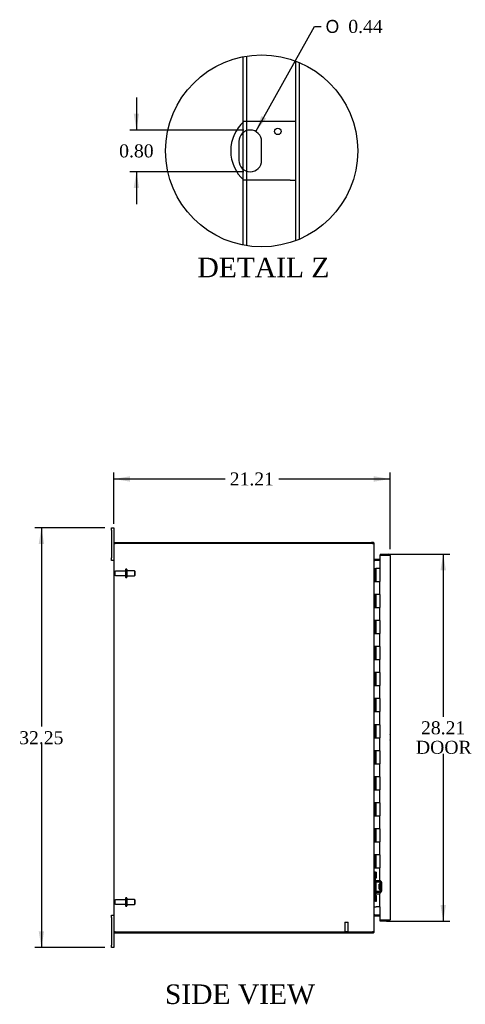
# Model space of a CAD drawing. Header units: inches. Extents: x 6 to 238, y 0 to 158.
# Tile 2 of 7: x 16 to 51, y 62 to 138. Entities that reach past the tile are written whole.
import ezdxf
from ezdxf.enums import TextEntityAlignment as Align

# ---------------------------------------------------------------- set-up
doc = ezdxf.new("R2010")
doc.units = ezdxf.units.IN
doc.header["$MEASUREMENT"] = 0
doc.layers.get('0').update_dxf_attribs({"linetype": 'CONTINUOUS'})
for name, color, linetype in [('COM40153-1', 7, 'CONTINUOUS'), ('COM42780', 7, 'CONTINUOUS'), ('COM48483', 7, 'CONTINUOUS'), ('COM48513', 7, 'CONTINUOUS'), ('COM71780-17', 7, 'CONTINUOUS'), ('DEFAULT', 7, 'CONTINUOUS'), ('FET07710', 7, 'CONTINUOUS'), ('HNG10620-26B', 7, 'CONTINUOUS'), ('HNG10620-26C', 7, 'CONTINUOUS'), ('STD21878', 7, 'CONTINUOUS'), ('STD26094', 7, 'CONTINUOUS')]:
    doc.layers.add(name, color=color, linetype=linetype)
doc.styles.add('SEACAD_SOLID_EDGE_ANSI1_SY', font='txt')
doc.styles.add('SEACAD_TIMES_NEW_ROMAN', font='times.ttf')

# ---------------------------------------------------------------- blocks, each defined once
blk = doc.blocks.new('GDIMGGROUP5')
at = {"layer": 'DEFAULT', "linetype": 'Continuous'}
for points in [[(24.906, 102.722), (23.656, 102.514), (24.906, 102.305)], [(43.616, 102.722), (43.616, 102.305), (44.866, 102.514)]]:
    blk.add_hatch(color=136, dxfattribs=at).paths.add_polyline_path(points)
at = {"layer": 'DEFAULT', "color": 136, "linetype": 'Continuous'}
for p, q in [((23.656, 99.076), (23.656, 103.014)), ((44.866, 97.133), (44.866, 103.014)), ((23.656, 102.514), (32.205, 102.514)), ((36.317, 102.514), (44.866, 102.514))]:
    blk.add_line(p, q, dxfattribs=at)
at = {"layer": 'DEFAULT', "color": 136, "linetype": 'Continuous', "style": 'SEACAD_TIMES_NEW_ROMAN'}
blk.add_text('21.21', height=1, dxfattribs=at).set_placement((32.555, 103.014), align=Align.TOP_LEFT)
blk = doc.blocks.new('GDIMGGROUP6')
at = {"layer": 'DEFAULT', "linetype": 'Continuous'}
for points in [[(17.89, 97.513), (18.307, 97.513), (18.099, 98.763)], [(17.89, 67.763), (18.099, 66.513), (18.307, 67.763)]]:
    blk.add_hatch(color=136, dxfattribs=at).paths.add_polyline_path(points)
at = {"layer": 'DEFAULT', "color": 136, "linetype": 'Continuous'}
for p, q in [((22.969, 98.763), (17.599, 98.763)), ((18.099, 98.763), (18.099, 83.488)), ((18.099, 82.138), (18.099, 66.513)), ((22.969, 66.513), (17.599, 66.513))]:
    blk.add_line(p, q, dxfattribs=at)
at = {"layer": 'DEFAULT', "color": 136, "linetype": 'Continuous', "style": 'SEACAD_TIMES_NEW_ROMAN'}
blk.add_text('32.25', height=1, dxfattribs=at).set_placement((16.392, 83.138), align=Align.TOP_LEFT)
blk = doc.blocks.new('GDIMGGROUP21')
at = {"layer": 'DEFAULT', "linetype": 'Continuous'}
for points in [[(49.158, 95.491), (48.95, 96.741), (48.741, 95.491)], [(49.158, 69.786), (48.741, 69.786), (48.95, 68.536)]]:
    blk.add_hatch(color=136, dxfattribs=at).paths.add_polyline_path(points)
at = {"layer": 'DEFAULT', "color": 136, "linetype": 'Continuous'}
for p, q in [((44.599, 96.741), (49.45, 96.741)), ((48.95, 96.741), (48.95, 84.249)), ((48.95, 81.399), (48.95, 68.536)), ((44.599, 68.536), (49.45, 68.536))]:
    blk.add_line(p, q, dxfattribs=at)
at = {"layer": 'DEFAULT', "color": 136, "linetype": 'Continuous', "style": 'SEACAD_TIMES_NEW_ROMAN'}
for s, p in [('28.21', (47.244, 83.899)), ('DOOR', (46.853, 82.399))]:
    blk.add_text(s, height=1, dxfattribs=at).set_placement(p, align=Align.TOP_LEFT)
blk = doc.blocks.new('GDIMGGROUP26')
at = {"layer": 'DEFAULT', "linetype": 'Continuous'}
blk.add_hatch(color=136, dxfattribs=at).paths.add_polyline_path([(34.986, 130.399), (34.558, 129.207), (35.35, 130.196)])
at = {"layer": 'DEFAULT', "color": 136, "linetype": 'Continuous'}
for p, q in [((34.558, 129.207), (39.07, 137.28)), ((39.07, 137.28), (39.57, 137.28))]:
    blk.add_line(p, q, dxfattribs=at)
for s, style, p in [('O', 'SEACAD_SOLID_EDGE_ANSI1_SY', (39.92, 137.78)), ('0.44', 'SEACAD_TIMES_NEW_ROMAN', (41.661, 137.78))]:
    blk.add_text(s, height=1, dxfattribs=dict(at, style=style)).set_placement(p, align=Align.TOP_LEFT)
blk = doc.blocks.new('GDIMGGROUP27')
at = {"layer": 'DEFAULT', "linetype": 'Continuous'}
for points in [[(25.187, 130.568), (25.396, 129.318), (25.604, 130.568)], [(25.187, 124.868), (25.604, 124.868), (25.396, 126.118)]]:
    blk.add_hatch(color=136, dxfattribs=at).paths.add_polyline_path(points)
at = {"layer": 'DEFAULT', "color": 136, "linetype": 'Continuous'}
for p, q in [((25.396, 131.818), (25.396, 129.318)), ((33.632, 129.318), (24.896, 129.318)), ((33.632, 126.118), (24.896, 126.118)), ((25.396, 126.118), (25.396, 123.618))]:
    blk.add_line(p, q, dxfattribs=at)
at = {"layer": 'DEFAULT', "color": 136, "linetype": 'Continuous', "style": 'SEACAD_TIMES_NEW_ROMAN'}
blk.add_text('0.80', height=1, dxfattribs=at).set_placement((24.069, 128.218), align=Align.TOP_LEFT)

msp = doc.modelspace()

# ---------------------------------------------------------------- linework, layer by layer
at = {"color": 7}
msp.add_circle((35.006, 127.718), 7.377, dxfattribs=at)
at = {"layer": 'COM40153-1', "color": 7}
for p, q in [((37.2, 129.968), (33.647, 129.968)), ((37.632, 129.968), (37.2, 129.968)), ((33.258, 128.444), (33.258, 126.992)), ((35.006, 126.992), (35.006, 128.444)), ((37.2, 125.468), (33.647, 125.468)), ((37.2, 125.468), (37.632, 125.468))]:
    msp.add_line(p, q, dxfattribs=at)
msp.add_circle((36.256, 129.22), 0.25, dxfattribs=at)
for centre, radius, start, end in [((35.632, 127.718), 3, 131.40962, 228.59038), ((34.132, 128.444), 0.874, 0, 180), ((34.132, 126.992), 0.874, 180, 0), ((44.156, 82.678), 0.75, 341.20309, 18.79691)]:
    msp.add_arc(centre, radius, start, end, dxfattribs=at)
at = {"layer": 'COM42780', "color": 7}
for p, q in [((43.656, 72.316), (43.656, 71.879)), ((43.656, 72.316), (43.698, 72.316)), ((43.656, 71.879), (43.656, 71.693)), ((43.698, 71.879), (43.656, 71.879)), ((43.748, 72.316), (43.698, 72.316)), ((43.748, 71.879), (43.698, 71.879)), ((43.748, 72.316), (43.815, 72.316)), ((43.748, 71.879), (43.748, 72.316)), ((43.748, 71.879), (43.815, 71.879)), ((43.751, 72.316), (43.751, 71.879)), ((43.751, 71.693), (43.751, 71.879)), ((43.815, 71.879), (43.815, 72.316)), ((44.086, 71.545), (43.796, 71.551)), ((44.087, 71.64), (43.798, 71.645)), ((44.038, 71.005), (44.038, 71.395)), ((44.133, 71.395), (44.038, 71.395)), ((44.228, 71.325), (44.038, 71.325)), ((44.228, 71.307), (44.038, 71.307)), ((44.141, 71.629), (44.087, 71.64)), ((44.133, 70.904), (44.133, 71.497)), ((44.228, 70.904), (44.228, 71.497)), ((43.656, 70.707), (43.656, 70.522)), ((43.656, 70.522), (43.656, 70.085)), ((43.656, 70.522), (43.698, 70.522)), ((43.698, 70.522), (43.748, 70.522)), ((43.748, 70.522), (43.815, 70.522)), ((43.748, 70.085), (43.748, 70.522)), ((43.75, 70.39), (43.751, 70.39)), ((43.75, 70.281), (43.75, 70.39)), ((43.75, 70.36), (43.751, 70.36)), ((43.751, 70.522), (43.751, 70.707)), ((43.751, 70.522), (43.751, 70.085)), ((43.796, 70.85), (44.086, 70.856)), ((43.798, 70.755), (44.087, 70.761)), ((43.815, 70.085), (43.815, 70.522)), ((44.038, 71.094), (44.228, 71.094)), ((44.228, 71.075), (44.038, 71.075)), ((44.038, 71.005), (44.133, 71.005)), ((44.087, 70.761), (44.141, 70.772)), ((43.698, 70.085), (43.656, 70.085)), ((43.748, 70.085), (43.698, 70.085)), ((43.748, 70.085), (43.815, 70.085)), ((43.75, 70.281), (43.751, 70.281)), ((43.75, 70.251), (43.75, 70.281)), ((43.75, 70.275), (43.751, 70.275)), ((43.75, 70.251), (43.751, 70.251)), ((43.75, 70.217), (43.75, 70.251)), ((43.75, 70.217), (43.751, 70.217))]:
    msp.add_line(p, q, dxfattribs=at)
for centre, radius, start, end in [((43.799, 71.693), 0.143, 180, 206.90823), ((43.799, 71.693), 0.143, 206.90823, 269), ((43.799, 71.693), 0.048, 180, 269), ((44.085, 71.497), 0.048, 0, 89), ((44.085, 71.497), 0.143, 0, 66.66652), ((43.799, 70.707), 0.143, 153.09177, 180), ((43.799, 70.707), 0.143, 91, 153.09177), ((43.799, 70.707), 0.048, 91, 180), ((44.085, 70.904), 0.048, 271, 0), ((44.085, 70.904), 0.143, 293.33348, 0)]:
    msp.add_arc(centre, radius, start, end, dxfattribs=at)
at = {"layer": 'COM48483', "color": 7}
for p, q in [((33.58, 129.906), (33.58, 134.955)), ((33.868, 129.968), (33.868, 135.006)), ((37.632, 120.824), (37.632, 134.611)), ((37.92, 120.941), (37.92, 134.495)), ((33.58, 129.121), (33.58, 129.906)), ((33.868, 129.277), (33.868, 129.968)), ((33.58, 126.314), (33.58, 129.121)), ((33.868, 126.159), (33.868, 129.277)), ((33.58, 125.529), (33.58, 126.314)), ((33.868, 125.468), (33.868, 126.159)), ((33.58, 120.48), (33.58, 125.529)), ((33.868, 120.429), (33.868, 125.468)), ((23.656, 97.566), (23.764, 97.566)), ((23.656, 97.566), (23.656, 67.71)), ((43.43, 97.566), (23.764, 97.566)), ((43.656, 67.816), (43.656, 97.461)), ((43.682, 96.239), (43.692, 96.239)), ((44.071, 96.239), (43.692, 96.239)), ((43.692, 69.038), (43.682, 69.038)), ((43.692, 69.038), (44.071, 69.038)), ((23.764, 67.71), (23.656, 67.71)), ((23.764, 67.71), (43.43, 67.71))]:
    msp.add_line(p, q, dxfattribs=at)
for centre, radius, start, end in [((43.43, 97.316), 0.25, 61.84537, 90), ((43.608, 97.457), 0.0479, 4.85781, 50.20268), ((43.798, 96.321), 0.142, 183.34421, 215.31064), ((43.798, 68.956), 0.142, 144.68935, 176.6558), ((43.43, 67.96), 0.25, 270, 298.15463), ((43.502, 67.955), 0.219, 281.9896, 308.4732), ((43.608, 67.82), 0.0479, 309.79734, 355.14219)]:
    msp.add_arc(centre, radius, start, end, dxfattribs=at)
msp.add_open_spline([(43.639, 97.494), (43.638, 97.495), (43.635, 97.497), (43.632, 97.5), (43.628, 97.503), (43.623, 97.506), (43.618, 97.509), (43.613, 97.512), (43.608, 97.515), (43.6, 97.519), (43.59, 97.523), (43.578, 97.527), (43.567, 97.531), (43.558, 97.534), (43.551, 97.536), (43.548, 97.537)], degree=3, knots=[0, 0, 0, 0, 0.058508, 0.117588, 0.177234, 0.23744, 0.298196, 0.359495, 0.421327, 0.483683, 0.609872, 0.738031, 0.824554, 0.911887, 1, 1, 1, 1], dxfattribs=at)
at = {"layer": 'COM48513', "color": 7}
for p, q in [((23.728, 97.566), (23.728, 97.638)), ((23.728, 97.638), (43.43, 97.638)), ((43.548, 97.638), (43.43, 97.638)), ((43.548, 97.566), (43.548, 97.638)), ((43.548, 97.566), (43.43, 97.566)), ((43.584, 97.53), (43.578, 97.55)), ((43.584, 97.53), (43.656, 97.53)), ((43.656, 97.461), (43.656, 97.53)), ((43.682, 96.337), (43.662, 96.268)), ((44.071, 96.335), (43.692, 96.335)), ((44.071, 96.263), (43.692, 96.263)), ((43.682, 68.94), (43.662, 69.009)), ((43.692, 69.013), (44.071, 69.013)), ((43.692, 68.941), (44.071, 68.941)), ((23.728, 67.71), (23.728, 67.638)), ((23.728, 67.638), (43.43, 67.638)), ((43.43, 67.71), (43.548, 67.71)), ((43.43, 67.638), (43.548, 67.638)), ((43.548, 67.71), (43.548, 67.638)), ((43.578, 67.727), (43.584, 67.746)), ((43.584, 67.746), (43.656, 67.746)), ((43.656, 67.746), (43.656, 67.816))]:
    msp.add_line(p, q, dxfattribs=at)
for centre, radius, start, end in [((43.548, 97.53), 0.108, 32.64308, 90.00001), ((43.548, 97.53), 0.108, 0, 32.64312), ((43.548, 97.53), 0.036, 32.6431, 90), ((43.692, 96.371), 0.036, 180, 253.77952), ((43.692, 96.371), 0.108, 253.77952, 270), ((43.692, 96.371), 0.036, 253.77952, 270), ((43.692, 68.905), 0.036, 106.22048, 180), ((43.692, 68.905), 0.108, 90, 106.22048), ((43.692, 68.905), 0.036, 90, 106.22048), ((43.548, 67.746), 0.036, 270, 327.3569), ((43.548, 67.746), 0.108, 270, 327.3569), ((43.548, 67.746), 0.108, 327.3569, 0)]:
    msp.add_arc(centre, radius, start, end, dxfattribs=at)
at = {"layer": 'COM71780-17', "color": 7}
for p, q in [((44.758, 96.669), (44.071, 96.669)), ((44.071, 96.669), (44.071, 95.638)), ((44.099, 96.741), (44.099, 96.669)), ((44.099, 96.741), (44.758, 96.741)), ((44.099, 96.669), (44.758, 96.669)), ((44.86, 96.669), (44.758, 96.669)), ((44.758, 96.669), (44.86, 96.669)), ((44.866, 96.633), (44.866, 68.644)), ((44.071, 69.638), (44.071, 68.608)), ((44.071, 68.608), (44.758, 68.608)), ((44.099, 68.536), (44.099, 68.608)), ((44.758, 68.608), (44.099, 68.608)), ((44.758, 68.536), (44.099, 68.536)), ((44.758, 68.608), (44.86, 68.608)), ((44.86, 68.608), (44.758, 68.608))]:
    msp.add_line(p, q, dxfattribs=at)
for centre, start, end in [((44.758, 96.633), 19.47122, 90), ((44.758, 96.633), 0, 19.47122), ((44.758, 68.644), 270, 340.52878), ((44.758, 68.644), 340.52878, 0)]:
    msp.add_arc(centre, 0.108, start, end, dxfattribs=at)
for centre, start_param, end_param in [((44.758, 96.633), 3.141593, 3.48143), ((44.758, 68.644), 2.801756, 3.141593)]:
    msp.add_ellipse(centre, major_axis=(-0.108, 0), ratio=0.997813, start_param=start_param, end_param=end_param, dxfattribs=at)
at = {"layer": 'FET07710', "color": 7}
for p, q in [((23.469, 98.576), (23.469, 98.763)), ((23.469, 98.763), (23.656, 98.763)), ((23.469, 98.576), (23.469, 96.451)), ((23.656, 98.763), (23.656, 98.576)), ((23.656, 98.576), (23.656, 97.566)), ((23.469, 96.263), (23.469, 96.451)), ((23.656, 96.263), (23.469, 96.263)), ((23.469, 68.826), (23.469, 69.013)), ((23.469, 69.013), (23.656, 69.013)), ((23.469, 68.826), (23.469, 66.701)), ((23.656, 67.71), (23.656, 66.701)), ((23.469, 66.513), (23.469, 66.701)), ((23.656, 66.701), (23.656, 66.513)), ((23.656, 66.513), (23.469, 66.513))]:
    msp.add_line(p, q, dxfattribs=at)
at = {"layer": 'HNG10620-26B', "color": 7}
for p, q in [((43.656, 95.638), (43.682, 95.638)), ((43.682, 95.638), (43.7, 95.638)), ((43.7, 95.638), (43.742, 95.638)), ((43.7, 95.638), (43.7, 94.638)), ((43.742, 95.638), (43.742, 94.638)), ((43.7, 94.638), (43.808, 94.638)), ((43.808, 94.638), (44.071, 94.638)), ((44.071, 93.638), (44.071, 94.638)), ((43.808, 93.638), (43.7, 93.638)), ((43.7, 93.638), (43.7, 92.638)), ((43.742, 93.638), (43.742, 92.638)), ((44.071, 93.638), (43.808, 93.638)), ((43.7, 92.638), (43.808, 92.638)), ((43.808, 92.638), (44.071, 92.638)), ((44.071, 91.638), (44.071, 92.638)), ((43.808, 91.638), (43.7, 91.638)), ((43.7, 91.638), (43.7, 90.638)), ((43.742, 91.638), (43.742, 90.638)), ((44.071, 91.638), (43.808, 91.638)), ((43.7, 90.638), (43.808, 90.638)), ((43.808, 90.638), (44.071, 90.638)), ((44.071, 89.638), (44.071, 90.638)), ((43.808, 89.638), (43.7, 89.638)), ((43.7, 89.638), (43.7, 88.638)), ((43.742, 89.638), (43.742, 88.638)), ((44.071, 89.638), (43.808, 89.638)), ((43.7, 88.638), (43.808, 88.638)), ((43.808, 88.638), (44.071, 88.638)), ((44.071, 87.638), (44.071, 88.638)), ((43.808, 87.638), (43.7, 87.638)), ((43.7, 87.638), (43.7, 86.638)), ((43.742, 87.638), (43.742, 86.638)), ((44.071, 87.638), (43.808, 87.638)), ((43.7, 86.638), (43.808, 86.638)), ((43.808, 86.638), (44.071, 86.638)), ((44.071, 85.638), (44.071, 86.638)), ((43.808, 85.638), (43.7, 85.638)), ((43.7, 85.638), (43.7, 84.638)), ((43.742, 85.638), (43.742, 84.638)), ((44.071, 85.638), (43.808, 85.638)), ((43.7, 84.638), (43.808, 84.638)), ((43.808, 84.638), (44.071, 84.638)), ((44.071, 83.638), (44.071, 84.638)), ((43.808, 83.638), (43.7, 83.638)), ((43.7, 83.638), (43.7, 82.638)), ((43.742, 83.638), (43.742, 82.638)), ((44.071, 83.638), (43.808, 83.638)), ((43.7, 82.638), (43.808, 82.638)), ((43.808, 82.638), (44.071, 82.638)), ((44.071, 81.638), (44.071, 82.638)), ((43.808, 81.638), (43.7, 81.638)), ((43.7, 81.638), (43.7, 80.638)), ((43.742, 81.638), (43.742, 80.638)), ((44.071, 81.638), (43.808, 81.638)), ((43.7, 80.638), (43.808, 80.638)), ((43.808, 80.638), (44.071, 80.638)), ((44.071, 79.638), (44.071, 80.638)), ((43.808, 79.638), (43.7, 79.638)), ((43.7, 79.638), (43.7, 78.638)), ((43.742, 79.638), (43.742, 78.638)), ((44.071, 79.638), (43.808, 79.638)), ((43.7, 78.638), (43.808, 78.638)), ((43.808, 78.638), (44.071, 78.638)), ((44.071, 77.638), (44.071, 78.638)), ((43.808, 77.638), (43.7, 77.638)), ((43.7, 77.638), (43.7, 76.638)), ((43.742, 77.638), (43.742, 76.638)), ((44.071, 77.638), (43.808, 77.638)), ((43.7, 76.638), (43.808, 76.638)), ((43.808, 76.638), (44.071, 76.638)), ((44.071, 75.638), (44.071, 76.638)), ((43.808, 75.638), (43.7, 75.638)), ((43.7, 75.638), (43.7, 74.638)), ((43.742, 75.638), (43.742, 74.638)), ((44.071, 75.638), (43.808, 75.638)), ((43.7, 74.638), (43.808, 74.638)), ((43.808, 74.638), (44.071, 74.638)), ((44.071, 73.638), (44.071, 74.638)), ((43.808, 73.638), (43.7, 73.638)), ((43.7, 73.638), (43.7, 72.638)), ((43.742, 73.638), (43.742, 72.638)), ((44.071, 73.638), (43.808, 73.638)), ((43.7, 72.638), (43.808, 72.638)), ((43.808, 72.638), (44.071, 72.638)), ((44.071, 71.638), (44.071, 72.638)), ((43.808, 71.638), (43.7, 71.638)), ((43.7, 71.638), (43.7, 70.638)), ((43.742, 71.638), (43.742, 70.638)), ((44.071, 71.638), (43.808, 71.638)), ((43.7, 70.638), (43.808, 70.638)), ((43.808, 70.638), (44.071, 70.638)), ((44.071, 69.638), (44.071, 70.638)), ((43.656, 69.638), (43.682, 69.638)), ((43.682, 69.638), (43.808, 69.638)), ((44.071, 69.638), (43.808, 69.638))]:
    msp.add_line(p, q, dxfattribs=at)
at = {"layer": 'HNG10620-26C', "color": 7}
for p, q in [((44.071, 95.638), (43.763, 95.638)), ((43.763, 95.638), (43.763, 94.638)), ((44.071, 95.638), (44.071, 94.638)), ((43.808, 94.638), (44.071, 94.638)), ((44.071, 93.638), (44.071, 94.638)), ((43.763, 93.638), (43.763, 92.638)), ((44.071, 93.638), (43.808, 93.638)), ((44.071, 93.638), (44.071, 92.638)), ((43.808, 92.638), (44.071, 92.638)), ((44.071, 91.638), (44.071, 92.638)), ((43.763, 91.638), (43.763, 90.638)), ((44.071, 91.638), (43.808, 91.638)), ((44.071, 91.638), (44.071, 90.638)), ((43.808, 90.638), (44.071, 90.638)), ((44.071, 89.638), (44.071, 90.638)), ((43.763, 89.638), (43.763, 88.638)), ((44.071, 89.638), (43.808, 89.638)), ((44.071, 89.638), (44.071, 88.638)), ((43.808, 88.638), (44.071, 88.638)), ((44.071, 87.638), (44.071, 88.638)), ((43.763, 87.638), (43.763, 86.638)), ((44.071, 87.638), (43.808, 87.638)), ((44.071, 87.638), (44.071, 86.638)), ((43.808, 86.638), (44.071, 86.638)), ((44.071, 85.638), (44.071, 86.638)), ((43.763, 85.638), (43.763, 84.638)), ((44.071, 85.638), (43.808, 85.638)), ((44.071, 85.638), (44.071, 84.638)), ((43.808, 84.638), (44.071, 84.638)), ((44.071, 83.638), (44.071, 84.638)), ((43.763, 83.638), (43.763, 82.638)), ((44.071, 83.638), (43.808, 83.638)), ((44.071, 83.638), (44.071, 82.638)), ((43.808, 82.638), (44.071, 82.638)), ((44.071, 81.638), (44.071, 82.638)), ((43.763, 81.638), (43.763, 80.638)), ((44.071, 81.638), (43.808, 81.638)), ((44.071, 81.638), (44.071, 80.638)), ((43.808, 80.638), (44.071, 80.638)), ((44.071, 79.638), (44.071, 80.638)), ((43.763, 79.638), (43.763, 78.638)), ((44.071, 79.638), (43.808, 79.638)), ((44.071, 79.638), (44.071, 78.638)), ((43.808, 78.638), (44.071, 78.638)), ((44.071, 77.638), (44.071, 78.638)), ((43.763, 77.638), (43.763, 76.638)), ((44.071, 77.638), (43.808, 77.638)), ((44.071, 77.638), (44.071, 76.638)), ((43.808, 76.638), (44.071, 76.638)), ((44.071, 75.638), (44.071, 76.638)), ((43.763, 75.638), (43.763, 74.638)), ((44.071, 75.638), (43.808, 75.638)), ((44.071, 75.638), (44.071, 74.638)), ((43.808, 74.638), (44.071, 74.638)), ((44.071, 73.638), (44.071, 74.638)), ((43.763, 73.638), (43.763, 72.638)), ((44.071, 73.638), (43.808, 73.638)), ((44.071, 73.638), (44.071, 72.638)), ((43.808, 72.638), (44.071, 72.638)), ((44.071, 71.638), (44.071, 72.638)), ((43.763, 71.638), (43.763, 70.638)), ((44.071, 71.638), (43.808, 71.638)), ((44.071, 71.638), (44.071, 70.638)), ((43.808, 70.638), (44.071, 70.638)), ((44.071, 69.638), (44.071, 70.638))]:
    msp.add_line(p, q, dxfattribs=at)
at = {"layer": 'STD21878', "color": 7}
for p, q in [((41.399, 68.46), (41.649, 68.46)), ((41.399, 68.46), (41.399, 67.742)), ((41.649, 67.742), (41.649, 68.46)), ((41.383, 67.742), (41.664, 67.742)), ((41.383, 67.742), (41.383, 67.71)), ((41.383, 67.71), (41.664, 67.71)), ((41.664, 67.71), (41.664, 67.742))]:
    msp.add_line(p, q, dxfattribs=at)
at = {"layer": 'STD26094', "color": 7}
for p, q in [((23.728, 95.368), (23.728, 95.158)), ((24.565, 95.428), (23.788, 95.428)), ((24.565, 95.558), (24.565, 94.968)), ((24.635, 95.588), (24.595, 95.588)), ((24.665, 95.558), (24.665, 94.968)), ((25.252, 95.451), (24.665, 95.451)), ((25.252, 95.451), (25.252, 95.076)), ((25.29, 95.413), (25.252, 95.451)), ((25.29, 95.113), (25.29, 95.413)), ((23.788, 95.098), (24.565, 95.098)), ((24.595, 94.938), (24.635, 94.938)), ((24.665, 95.076), (25.252, 95.076)), ((25.252, 95.076), (25.29, 95.113)), ((23.728, 70.118), (23.728, 69.908)), ((24.565, 70.178), (23.788, 70.178)), ((23.788, 69.848), (24.565, 69.848)), ((24.565, 70.308), (24.565, 69.718)), ((24.635, 70.338), (24.595, 70.338)), ((24.595, 69.688), (24.635, 69.688)), ((24.665, 70.308), (24.665, 69.718)), ((25.252, 70.201), (24.665, 70.201)), ((24.665, 69.826), (25.252, 69.826)), ((25.252, 70.201), (25.252, 69.826)), ((25.29, 70.163), (25.252, 70.201)), ((25.252, 69.826), (25.29, 69.863)), ((25.29, 69.863), (25.29, 70.163))]:
    msp.add_line(p, q, dxfattribs=at)
for centre, radius, start, end in [((23.788, 95.368), 0.06, 90, 180), ((24.595, 95.558), 0.03, 90, 180), ((24.635, 95.558), 0.03, 0, 90), ((23.788, 95.158), 0.06, 180, 270), ((24.595, 94.968), 0.03, 180, 270), ((24.635, 94.968), 0.03, 270, 0), ((23.788, 70.118), 0.06, 90, 180), ((23.788, 69.908), 0.06, 180, 270), ((24.595, 70.308), 0.03, 90, 180), ((24.595, 69.718), 0.03, 180, 270), ((24.635, 70.308), 0.03, 0, 90), ((24.635, 69.718), 0.03, 270, 0)]:
    msp.add_arc(centre, radius, start, end, dxfattribs=at)

# ---------------------------------------------------------------- block references
at = {"layer": 'DEFAULT', "color": 7}
for name in ['GDIMGGROUP26', 'GDIMGGROUP27', 'GDIMGGROUP5', 'GDIMGGROUP6', 'GDIMGGROUP21']:
    msp.add_blockref(name, (0, 0), dxfattribs=at)

# ---------------------------------------------------------------- texts
at = {"layer": 'DEFAULT', "color": 7, "style": 'SEACAD_TIMES_NEW_ROMAN'}
for s, p in [('DETAIL Z', (30.083, 119.511)), ('SIDE VIEW', (27.583, 63.681))]:
    msp.add_text(s, height=1.5, dxfattribs=at).set_placement(p, align=Align.TOP_LEFT)

doc.saveas('drawing.dxf')
